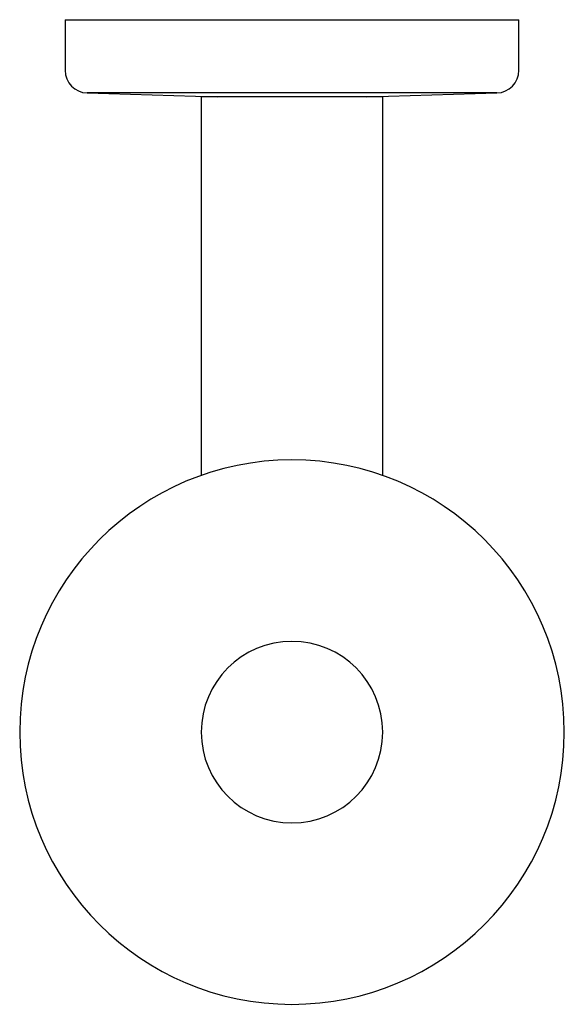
# Model space of a CAD drawing. Header units: millimetres. Extents: x 4023.806 to 4023.866, y 2177.35 to 2177.458.
import ezdxf

# ---------------------------------------------------------------- set-up
doc = ezdxf.new("R2010")
doc.units = ezdxf.units.MM
doc.layers.add('SANINDUSA', color=3, linetype='Continuous')

msp = doc.modelspace()

# ---------------------------------------------------------------- linework, layer by layer
at = {"layer": 'SANINDUSA'}
for p, q in [((4023.81074, 2177.45822), (4023.81074, 2177.45265)), ((4023.81074, 2177.45822), (4023.86074, 2177.45822)), ((4023.86074, 2177.45265), (4023.86074, 2177.45822)), ((4023.81317, 2177.45015), (4023.82749, 2177.44972)), ((4023.85832, 2177.45015), (4023.81317, 2177.45015)), ((4023.82574, 2177.44972), (4023.82574, 2177.40801)), ((4023.84574, 2177.44972), (4023.82574, 2177.44972)), ((4023.84399, 2177.44972), (4023.85832, 2177.45015)), ((4023.84574, 2177.40801), (4023.84574, 2177.44972))]:
    msp.add_line(p, q, dxfattribs=at)
at = {"layer": 'SANINDUSA', "extrusion": (0, 3.49148e-15, -1)}
for radius in [0.03, 0.01]:
    msp.add_circle((-4023.83574, 2177.37972), radius, dxfattribs=at)
at = {"layer": 'SANINDUSA'}
for centre, start, end in [((4023.81324, 2177.45265), 180, 268.2902), ((4023.85824, 2177.45265), 271.7098, 0)]:
    msp.add_arc(centre, 0.0025, start, end, dxfattribs=at)

doc.saveas('drawing.dxf')
